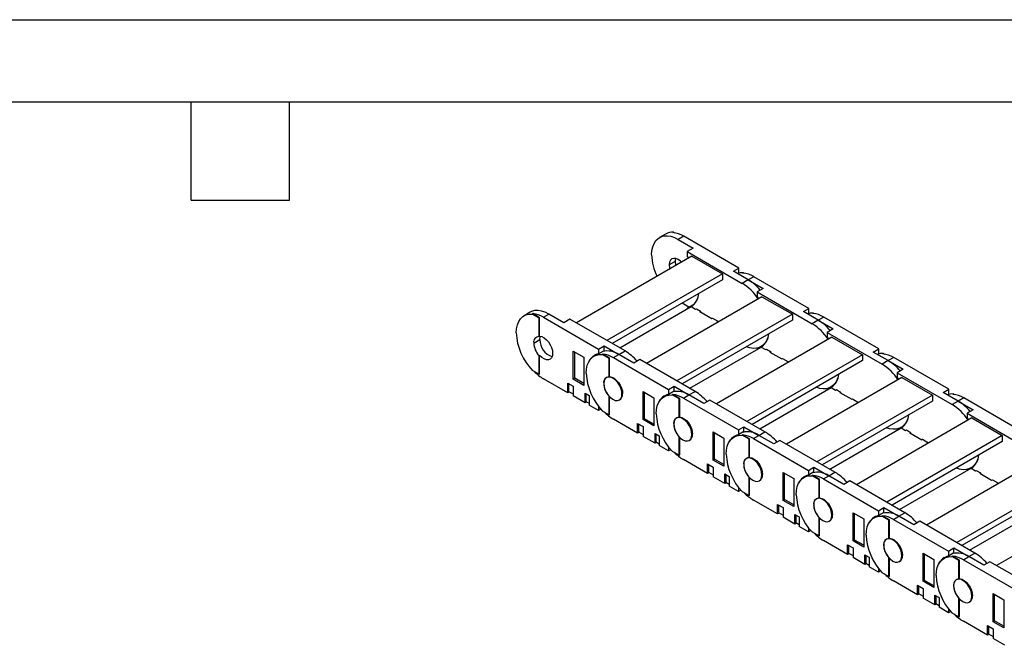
# Model space of a CAD drawing. Header units: inches. Extents: x 0 to 66, y 0 to 51.
# Tile 4 of 10: x 29 to 47, y 39.6 to 51. Entities that reach past the tile are written whole.
import ezdxf

# ---------------------------------------------------------------- set-up
doc = ezdxf.new("R2010")
doc.units = ezdxf.units.IN
doc.header["$LTSCALE"] = 6
doc.header["$MEASUREMENT"] = 0
doc.layers.add('TEXT', color=140, linetype='Continuous', lineweight=25)

msp = doc.modelspace()

# ---------------------------------------------------------------- linework, layer by layer
at = {"color": 7, "linetype": 'Continuous'}
msp.add_line((0.001, 51.001), (66.001, 51.001), dxfattribs=at)
for p, q in [((40.782, 47.081), (40.671, 47.017)), ((40.918, 47.106), (40.93, 47.113)), ((40.93, 47.113), (40.946, 47.104)), ((41.116, 47.041), (41.016, 46.983)), ((42.124, 46.459), (41.116, 47.041)), ((41.016, 46.983), (41.288, 46.825)), ((41.266, 46.674), (39.153, 45.455)), ((41.288, 46.825), (41.177, 46.761)), ((41.177, 46.761), (41.177, 46.672)), ((41.177, 46.761), (42.185, 46.179)), ((41.177, 46.672), (41.202, 46.637)), ((41.266, 46.674), (41.823, 46.353)), ((40.96, 46.581), (40.848, 46.517)), ((41.823, 46.353), (39.71, 45.133)), ((41.823, 46.353), (41.823, 46.244)), ((42.023, 46.401), (42.124, 46.459)), ((42.296, 46.244), (42.023, 46.401)), ((42.124, 46.37), (42.1, 46.357)), ((42.124, 46.37), (42.124, 46.459)), ((42.199, 46.367), (42.21, 46.374)), ((42.21, 46.374), (42.226, 46.364)), ((41.823, 46.244), (39.805, 45.078)), ((42.296, 46.244), (42.185, 46.179)), ((42.396, 46.301), (42.296, 46.244)), ((42.296, 46.244), (42.569, 46.086)), ((43.404, 45.72), (42.396, 46.301)), ((42.569, 46.086), (42.458, 46.022)), ((42.458, 46.022), (42.458, 45.933)), ((42.458, 46.022), (43.465, 45.44)), ((42.547, 45.935), (40.434, 44.715)), ((41.211, 45.745), (41.085, 45.818)), ((41.288, 45.789), (41.177, 45.725)), ((41.304, 45.792), (41.288, 45.789)), ((42.458, 45.933), (42.483, 45.898)), ((42.547, 45.935), (43.103, 45.614)), ((38.305, 45.651), (38.193, 45.587)), ((38.341, 45.618), (38.352, 45.625)), ((38.468, 45.545), (38.341, 45.618)), ((38.479, 45.551), (38.352, 45.625)), ((38.549, 45.559), (38.649, 45.617)), ((38.922, 45.459), (38.649, 45.617)), ((39.944, 44.998), (41.252, 45.753)), ((43.103, 45.614), (40.99, 44.394)), ((41.177, 45.725), (41.177, 45.71)), ((41.252, 45.753), (41.333, 45.707)), ((41.333, 45.707), (41.347, 45.715)), ((41.347, 45.715), (41.425, 45.67)), ((41.347, 45.715), (41.347, 45.715)), ((41.425, 45.67), (41.411, 45.662)), ((41.411, 45.662), (41.628, 45.536)), ((41.425, 45.67), (41.425, 45.654)), ((43.103, 45.614), (43.103, 45.504)), ((43.304, 45.662), (43.404, 45.72)), ((43.577, 45.504), (43.304, 45.662)), ((43.404, 45.631), (43.381, 45.617)), ((43.404, 45.631), (43.404, 45.72)), ((43.48, 45.628), (43.491, 45.634)), ((43.491, 45.634), (43.507, 45.625)), ((38.479, 45.551), (38.468, 45.545)), ((38.468, 45.206), (38.468, 45.545)), ((38.479, 45.212), (38.479, 45.551)), ((38.549, 45.559), (39.557, 44.977)), ((39.033, 45.524), (38.922, 45.459)), ((40.041, 44.942), (39.033, 45.524)), ((43.103, 45.504), (41.085, 44.339)), ((41.628, 45.536), (41.642, 45.544)), ((41.642, 45.544), (41.742, 45.487)), ((41.642, 45.544), (41.642, 45.544)), ((41.742, 45.487), (41.728, 45.479)), ((41.728, 45.479), (41.742, 45.471)), ((41.742, 45.487), (41.742, 45.471)), ((43.577, 45.504), (43.465, 45.44)), ((43.677, 45.562), (43.577, 45.504)), ((43.577, 45.504), (43.85, 45.347)), ((44.685, 44.98), (43.677, 45.562)), ((43.85, 45.347), (43.738, 45.283)), ((43.738, 45.283), (43.738, 45.194)), ((43.738, 45.283), (44.746, 44.701)), ((38.371, 45.087), (38.482, 45.151)), ((38.468, 45.206), (38.479, 45.212)), ((43.827, 45.196), (41.714, 43.976)), ((42.529, 45.02), (42.581, 45.05)), ((43.738, 45.194), (43.763, 45.159)), ((43.827, 45.196), (44.384, 44.874)), ((39.092, 44.426), (39.092, 44.94)), ((39.092, 44.94), (39.287, 44.828)), ((39.12, 44.442), (39.12, 44.924)), ((39.537, 44.884), (39.474, 44.847)), ((39.557, 44.977), (39.657, 45.035)), ((39.557, 44.977), (39.557, 44.888)), ((39.657, 44.946), (39.557, 44.888)), ((39.621, 44.879), (39.632, 44.885)), ((39.749, 44.805), (39.621, 44.879)), ((39.76, 44.812), (39.632, 44.885)), ((39.657, 44.946), (39.657, 45.035)), ((39.657, 45.035), (39.93, 44.878)), ((39.83, 44.82), (39.93, 44.878)), ((39.93, 44.878), (40.041, 44.942)), ((40.203, 44.72), (39.93, 44.878)), ((41.224, 44.259), (42.533, 45.014)), ((44.384, 44.874), (42.271, 43.655)), ((42.482, 44.999), (42.458, 44.985)), ((42.458, 44.985), (42.458, 44.971)), ((42.533, 45.014), (42.613, 44.967)), ((42.613, 44.967), (42.627, 44.975)), ((42.627, 44.975), (42.705, 44.93)), ((42.627, 44.975), (42.627, 44.975)), ((42.705, 44.93), (42.691, 44.922)), ((42.691, 44.922), (42.909, 44.797)), ((42.705, 44.93), (42.705, 44.914)), ((44.384, 44.874), (44.384, 44.765)), ((44.584, 44.923), (44.685, 44.98)), ((44.857, 44.765), (44.584, 44.923)), ((44.685, 44.892), (44.661, 44.878)), ((44.685, 44.892), (44.685, 44.98)), ((44.76, 44.889), (44.771, 44.895)), ((44.771, 44.895), (44.787, 44.886)), ((38.479, 44.861), (38.468, 44.854)), ((38.468, 44.516), (38.468, 44.854)), ((38.479, 44.522), (38.479, 44.861)), ((39.287, 44.828), (39.287, 44.313)), ((39.76, 44.812), (39.749, 44.805)), ((39.749, 44.467), (39.749, 44.805)), ((39.76, 44.473), (39.76, 44.812)), ((39.83, 44.82), (40.837, 44.238)), ((40.314, 44.784), (40.203, 44.72)), ((41.322, 44.203), (40.314, 44.784)), ((44.384, 44.765), (42.366, 43.6)), ((42.909, 44.797), (42.923, 44.805)), ((42.922, 44.805), (43.023, 44.747)), ((42.922, 44.805), (42.922, 44.805)), ((43.023, 44.747), (43.009, 44.739)), ((43.009, 44.739), (43.023, 44.731)), ((43.023, 44.747), (43.023, 44.731)), ((44.857, 44.765), (44.746, 44.701)), ((44.957, 44.823), (44.857, 44.765)), ((44.857, 44.765), (45.13, 44.608)), ((45.965, 44.241), (44.957, 44.823)), ((38.341, 44.59), (38.468, 44.516)), ((38.468, 44.516), (38.479, 44.522)), ((45.13, 44.608), (45.019, 44.543)), ((45.019, 44.543), (45.019, 44.455)), ((45.019, 44.543), (46.027, 43.962)), ((38.992, 44.178), (38.549, 44.434)), ((38.992, 44.355), (39.092, 44.297)), ((38.992, 44.178), (38.992, 44.355)), ((39.008, 44.345), (39.008, 44.204)), ((39.12, 44.442), (39.092, 44.426)), ((39.287, 44.313), (39.092, 44.426)), ((39.287, 44.346), (39.12, 44.442)), ((39.651, 44.347), (39.651, 44.347)), ((39.707, 44.459), (39.7, 44.455)), ((39.749, 44.467), (39.76, 44.473)), ((45.108, 44.456), (42.995, 43.237)), ((45.019, 44.455), (45.044, 44.42)), ((45.108, 44.456), (45.665, 44.135)), ((39.022, 44.196), (38.992, 44.178)), ((39.008, 44.204), (39.092, 44.156)), ((39.092, 44.297), (39.092, 44.12)), ((39.309, 44.172), (39.387, 44.127)), ((39.309, 43.995), (39.309, 44.172)), ((39.326, 44.162), (39.326, 44.021)), ((39.997, 44.161), (39.985, 44.154)), ((40.372, 43.687), (40.372, 44.201)), ((40.372, 44.201), (40.567, 44.088)), ((40.4, 43.703), (40.4, 44.185)), ((40.818, 44.145), (40.755, 44.108)), ((40.837, 44.238), (40.938, 44.296)), ((40.837, 44.238), (40.837, 44.149)), ((40.938, 44.207), (40.837, 44.149)), ((40.902, 44.14), (40.913, 44.146)), ((41.041, 44.072), (40.913, 44.146)), ((40.938, 44.207), (40.938, 44.296)), ((40.938, 44.296), (41.21, 44.138)), ((41.21, 44.138), (41.322, 44.203)), ((42.505, 43.52), (43.813, 44.275)), ((43.762, 44.26), (43.738, 44.246)), ((43.738, 44.246), (43.738, 44.231)), ((43.81, 44.281), (43.862, 44.311)), ((43.813, 44.275), (43.894, 44.228)), ((43.894, 44.228), (43.908, 44.236)), ((43.908, 44.236), (43.986, 44.191)), ((43.908, 44.236), (43.908, 44.236)), ((43.986, 44.191), (43.972, 44.183)), ((43.972, 44.183), (44.189, 44.058)), ((43.986, 44.191), (43.986, 44.175)), ((45.865, 44.183), (45.965, 44.241)), ((46.138, 44.026), (45.865, 44.183)), ((45.965, 44.152), (45.942, 44.139)), ((45.965, 44.152), (45.965, 44.241)), ((46.041, 44.149), (46.052, 44.156)), ((46.052, 44.156), (46.068, 44.146)), ((39.309, 43.995), (39.092, 44.12)), ((39.34, 44.013), (39.309, 43.995)), ((39.326, 44.021), (39.387, 43.986)), ((39.387, 44.127), (39.387, 43.95)), ((39.749, 43.777), (39.749, 44.115)), ((39.749, 44.115), (39.749, 44.115)), ((39.76, 43.783), (39.76, 44.104)), ((39.937, 44.046), (39.955, 44.057)), ((40.567, 44.088), (40.567, 43.574)), ((41.029, 44.066), (40.902, 44.14)), ((41.041, 44.072), (41.029, 44.066)), ((41.029, 43.727), (41.029, 44.066)), ((41.041, 43.734), (41.041, 44.072)), ((41.11, 44.08), (41.21, 44.138)), ((41.11, 44.08), (42.118, 43.499)), ((41.483, 43.981), (41.21, 44.138)), ((41.595, 44.045), (41.483, 43.981)), ((42.602, 43.463), (41.595, 44.045)), ((45.665, 44.135), (43.552, 42.915)), ((45.665, 44.026), (43.646, 42.861)), ((44.189, 44.058), (44.203, 44.066)), ((44.203, 44.066), (44.303, 44.008)), ((44.203, 44.066), (44.203, 44.066)), ((44.303, 44.008), (44.289, 44)), ((44.289, 44), (44.303, 43.992)), ((44.303, 44.008), (44.303, 43.992)), ((45.665, 44.135), (45.665, 44.026)), ((46.138, 44.026), (46.027, 43.962)), ((46.238, 44.084), (46.138, 44.026)), ((46.138, 44.026), (46.411, 43.868)), ((47.246, 43.502), (46.238, 44.084)), ((39.557, 43.852), (39.387, 43.95)), ((39.557, 43.927), (39.557, 43.852)), ((39.598, 43.876), (39.557, 43.852)), ((39.621, 43.85), (39.749, 43.777)), ((39.749, 43.777), (39.76, 43.783)), ((46.411, 43.868), (46.299, 43.804)), ((46.299, 43.804), (46.299, 43.715)), ((46.299, 43.804), (47.307, 43.222)), ((40.272, 43.439), (39.83, 43.695)), ((40.272, 43.616), (40.372, 43.558)), ((40.272, 43.439), (40.272, 43.616)), ((40.289, 43.606), (40.289, 43.465)), ((40.4, 43.703), (40.372, 43.687)), ((40.567, 43.574), (40.372, 43.687)), ((40.567, 43.606), (40.4, 43.703)), ((40.932, 43.608), (40.932, 43.608)), ((40.988, 43.72), (40.981, 43.716)), ((41.029, 43.727), (41.041, 43.734)), ((46.388, 43.717), (44.275, 42.497)), ((46.299, 43.715), (46.324, 43.68)), ((46.388, 43.717), (46.945, 43.396)), ((40.303, 43.457), (40.272, 43.439)), ((40.289, 43.465), (40.372, 43.417)), ((40.372, 43.558), (40.372, 43.381)), ((40.59, 43.433), (40.668, 43.388)), ((40.59, 43.256), (40.59, 43.433)), ((40.606, 43.423), (40.606, 43.282)), ((41.277, 43.422), (41.266, 43.415)), ((41.653, 42.947), (41.653, 43.462)), ((41.653, 43.462), (41.848, 43.349)), ((41.681, 42.963), (41.681, 43.446)), ((42.118, 43.499), (42.218, 43.557)), ((42.118, 43.499), (42.118, 43.41)), ((42.218, 43.468), (42.118, 43.41)), ((42.218, 43.468), (42.218, 43.557)), ((42.218, 43.557), (42.491, 43.399)), ((42.491, 43.399), (42.602, 43.463)), ((43.786, 42.78), (45.094, 43.536)), ((45.043, 43.521), (45.019, 43.507)), ((45.019, 43.507), (45.019, 43.492)), ((45.09, 43.542), (45.143, 43.572)), ((45.094, 43.536), (45.175, 43.489)), ((45.175, 43.489), (45.189, 43.497)), ((45.189, 43.497), (45.267, 43.452)), ((45.189, 43.497), (45.189, 43.497)), ((45.266, 43.452), (45.253, 43.444)), ((45.253, 43.444), (45.47, 43.319)), ((45.267, 43.452), (45.267, 43.436)), ((40.59, 43.256), (40.372, 43.381)), ((40.62, 43.274), (40.59, 43.256)), ((40.606, 43.282), (40.668, 43.246)), ((40.668, 43.388), (40.668, 43.211)), ((41.029, 43.037), (41.029, 43.376)), ((41.03, 43.376), (41.029, 43.376)), ((41.041, 43.044), (41.041, 43.365)), ((41.217, 43.307), (41.235, 43.317)), ((41.848, 43.349), (41.848, 42.835)), ((42.099, 43.405), (42.035, 43.369)), ((42.182, 43.4), (42.193, 43.407)), ((42.31, 43.327), (42.182, 43.4)), ((42.321, 43.333), (42.193, 43.407)), ((42.321, 43.333), (42.31, 43.327)), ((42.31, 42.988), (42.31, 43.327)), ((42.321, 42.995), (42.321, 43.333)), ((42.391, 43.341), (42.491, 43.399)), ((42.391, 43.341), (43.399, 42.759)), ((42.764, 43.242), (42.491, 43.399)), ((42.875, 43.306), (42.764, 43.242)), ((43.883, 42.724), (42.875, 43.306)), ((46.945, 43.396), (44.832, 42.176)), ((46.945, 43.286), (44.927, 42.121)), ((45.47, 43.319), (45.484, 43.327)), ((45.484, 43.327), (45.584, 43.269)), ((45.484, 43.327), (45.484, 43.327)), ((45.584, 43.269), (45.57, 43.261)), ((45.57, 43.261), (45.584, 43.253)), ((45.584, 43.269), (45.584, 43.253)), ((46.945, 43.396), (46.945, 43.286)), ((40.837, 43.113), (40.668, 43.211)), ((40.837, 43.188), (40.837, 43.113)), ((40.879, 43.137), (40.837, 43.113)), ((40.902, 43.111), (41.029, 43.037)), ((41.029, 43.037), (41.041, 43.044)), ((41.553, 42.7), (41.11, 42.955)), ((41.681, 42.963), (41.653, 42.947)), ((41.848, 42.835), (41.653, 42.947)), ((41.848, 42.867), (41.681, 42.963)), ((42.268, 42.981), (42.262, 42.977)), ((42.31, 42.988), (42.321, 42.995)), ((47.669, 42.978), (45.556, 41.758)), ((41.553, 42.877), (41.653, 42.819)), ((41.553, 42.7), (41.553, 42.877)), ((41.583, 42.717), (41.553, 42.7)), ((41.57, 42.867), (41.57, 42.726)), ((41.57, 42.726), (41.653, 42.677)), ((41.653, 42.819), (41.653, 42.642)), ((42.212, 42.869), (42.213, 42.869)), ((42.934, 42.208), (42.934, 42.722)), ((42.934, 42.722), (43.128, 42.61)), ((42.961, 42.224), (42.961, 42.706)), ((43.399, 42.759), (43.499, 42.817)), ((43.399, 42.759), (43.399, 42.671)), ((43.499, 42.729), (43.399, 42.671)), ((43.499, 42.729), (43.499, 42.817)), ((43.499, 42.817), (43.772, 42.66)), ((43.772, 42.66), (43.883, 42.724)), ((45.066, 42.041), (46.374, 42.796)), ((46.323, 42.782), (46.299, 42.768)), ((46.299, 42.768), (46.299, 42.753)), ((46.371, 42.802), (46.423, 42.832)), ((46.374, 42.796), (46.455, 42.75)), ((46.455, 42.75), (46.469, 42.758)), ((46.469, 42.758), (46.547, 42.713)), ((46.469, 42.758), (46.469, 42.758)), ((46.547, 42.713), (46.533, 42.705)), ((46.533, 42.705), (46.75, 42.579)), ((46.547, 42.713), (46.547, 42.697)), ((41.87, 42.517), (41.653, 42.642)), ((41.87, 42.693), (41.948, 42.648)), ((41.87, 42.517), (41.87, 42.693)), ((41.901, 42.534), (41.87, 42.517)), ((41.887, 42.684), (41.887, 42.542)), ((41.887, 42.542), (41.948, 42.507)), ((41.948, 42.648), (41.948, 42.472)), ((42.31, 42.298), (42.31, 42.637)), ((42.31, 42.637), (42.31, 42.637)), ((42.321, 42.304), (42.321, 42.625)), ((42.498, 42.568), (42.516, 42.578)), ((42.558, 42.682), (42.547, 42.676)), ((43.128, 42.61), (43.128, 42.096)), ((43.379, 42.666), (43.316, 42.63)), ((43.463, 42.661), (43.474, 42.668)), ((43.591, 42.587), (43.463, 42.661)), ((43.602, 42.594), (43.474, 42.668)), ((43.602, 42.594), (43.591, 42.587)), ((43.591, 42.249), (43.591, 42.587)), ((43.602, 42.255), (43.602, 42.594)), ((43.671, 42.602), (43.772, 42.66)), ((43.671, 42.602), (44.679, 42.02)), ((44.044, 42.502), (43.772, 42.66)), ((44.156, 42.567), (44.044, 42.502)), ((45.164, 41.985), (44.156, 42.567)), ((48.226, 42.657), (46.113, 41.437)), ((48.226, 42.547), (46.207, 41.382)), ((46.75, 42.579), (46.764, 42.587)), ((46.764, 42.587), (46.864, 42.529)), ((46.764, 42.587), (46.764, 42.587)), ((46.864, 42.529), (46.851, 42.521)), ((46.851, 42.521), (46.864, 42.513)), ((46.864, 42.529), (46.864, 42.514)), ((42.118, 42.374), (41.948, 42.472)), ((42.118, 42.449), (42.118, 42.374)), ((42.159, 42.397), (42.118, 42.374)), ((42.182, 42.372), (42.31, 42.298)), ((42.31, 42.298), (42.321, 42.304)), ((42.833, 41.961), (42.391, 42.216)), ((42.961, 42.224), (42.934, 42.208)), ((43.128, 42.096), (42.934, 42.208)), ((43.128, 42.128), (42.961, 42.224)), ((43.549, 42.241), (43.542, 42.238)), ((43.591, 42.249), (43.602, 42.255)), ((48.95, 42.239), (46.837, 41.019)), ((42.833, 42.137), (42.934, 42.079)), ((42.833, 41.961), (42.833, 42.137)), ((42.85, 42.128), (42.85, 41.986)), ((42.85, 41.986), (42.934, 41.938)), ((42.934, 42.079), (42.934, 41.903)), ((43.493, 42.13), (43.493, 42.13)), ((44.214, 41.469), (44.214, 41.983)), ((44.214, 41.983), (44.409, 41.871)), ((44.679, 42.02), (44.779, 42.078)), ((44.679, 42.02), (44.679, 41.931)), ((44.779, 41.989), (44.679, 41.931)), ((44.779, 41.989), (44.779, 42.078)), ((44.779, 42.078), (45.052, 41.921)), ((45.052, 41.921), (45.164, 41.985)), ((46.347, 41.302), (47.655, 42.057)), ((42.864, 41.978), (42.833, 41.961)), ((43.151, 41.777), (42.934, 41.903)), ((43.151, 41.954), (43.229, 41.909)), ((43.151, 41.777), (43.151, 41.954)), ((43.168, 41.944), (43.168, 41.803)), ((43.168, 41.803), (43.229, 41.768)), ((43.229, 41.909), (43.229, 41.732)), ((43.591, 41.898), (43.591, 41.897)), ((43.591, 41.559), (43.591, 41.897)), ((43.602, 41.565), (43.602, 41.886)), ((43.778, 41.828), (43.796, 41.839)), ((43.839, 41.943), (43.827, 41.937)), ((44.242, 41.485), (44.242, 41.967)), ((44.409, 41.871), (44.409, 41.356)), ((44.66, 41.927), (44.596, 41.89)), ((44.743, 41.922), (44.755, 41.928)), ((44.871, 41.848), (44.743, 41.922)), ((44.882, 41.855), (44.755, 41.928)), ((44.882, 41.855), (44.871, 41.848)), ((44.871, 41.51), (44.871, 41.848)), ((44.882, 41.516), (44.882, 41.855)), ((44.952, 41.863), (45.052, 41.921)), ((44.952, 41.863), (45.96, 41.281)), ((45.325, 41.763), (45.052, 41.921)), ((45.436, 41.827), (45.325, 41.763)), ((46.444, 41.246), (45.436, 41.827)), ((43.181, 41.795), (43.151, 41.777)), ((43.399, 41.634), (43.229, 41.732)), ((43.399, 41.709), (43.399, 41.634)), ((43.44, 41.658), (43.399, 41.634)), ((43.463, 41.633), (43.591, 41.559)), ((43.591, 41.559), (43.602, 41.565)), ((44.114, 41.221), (43.671, 41.477)), ((44.242, 41.485), (44.214, 41.469)), ((44.409, 41.356), (44.214, 41.469)), ((44.409, 41.388), (44.242, 41.485)), ((44.83, 41.502), (44.823, 41.498)), ((44.871, 41.51), (44.882, 41.516)), ((44.114, 41.398), (44.214, 41.34)), ((44.114, 41.221), (44.114, 41.398)), ((44.131, 41.388), (44.131, 41.247)), ((44.214, 41.34), (44.214, 41.163)), ((44.773, 41.39), (44.774, 41.39)), ((45.96, 41.281), (46.06, 41.339)), ((45.96, 41.281), (45.96, 41.192)), ((46.06, 41.25), (46.06, 41.339)), ((46.06, 41.339), (46.333, 41.181)), ((44.145, 41.239), (44.114, 41.221)), ((44.131, 41.247), (44.214, 41.199)), ((44.431, 41.038), (44.214, 41.163)), ((44.431, 41.215), (44.509, 41.17)), ((44.431, 41.038), (44.431, 41.215)), ((44.448, 41.205), (44.448, 41.064)), ((44.509, 41.17), (44.509, 40.993)), ((44.871, 40.819), (44.871, 41.158)), ((44.871, 41.158), (44.871, 41.158)), ((44.882, 40.826), (44.882, 41.147)), ((45.059, 41.089), (45.077, 41.099)), ((45.119, 41.204), (45.108, 41.197)), ((45.495, 40.73), (45.495, 41.244)), ((45.495, 41.244), (45.69, 41.131)), ((45.523, 40.746), (45.523, 41.228)), ((45.69, 41.131), (45.69, 40.617)), ((45.94, 41.188), (45.877, 41.151)), ((46.06, 41.25), (45.96, 41.192)), ((46.024, 41.183), (46.035, 41.189)), ((46.152, 41.109), (46.024, 41.183)), ((46.163, 41.115), (46.035, 41.189)), ((46.163, 41.115), (46.152, 41.109)), ((46.152, 40.77), (46.152, 41.109)), ((46.163, 40.777), (46.163, 41.115)), ((46.233, 41.123), (46.333, 41.181)), ((46.233, 41.123), (47.24, 40.542)), ((46.333, 41.181), (46.444, 41.246)), ((46.606, 41.024), (46.333, 41.181)), ((46.717, 41.088), (46.606, 41.024)), ((47.725, 40.506), (46.717, 41.088)), ((44.462, 41.056), (44.431, 41.038)), ((44.448, 41.064), (44.509, 41.028)), ((44.679, 40.895), (44.509, 40.993)), ((44.679, 40.97), (44.679, 40.895)), ((44.721, 40.919), (44.679, 40.895)), ((44.743, 40.893), (44.871, 40.819)), ((44.871, 40.819), (44.882, 40.826)), ((45.395, 40.482), (44.952, 40.738)), ((45.523, 40.746), (45.495, 40.73)), ((45.69, 40.617), (45.495, 40.73)), ((45.69, 40.649), (45.523, 40.746)), ((46.11, 40.763), (46.103, 40.759)), ((46.152, 40.77), (46.163, 40.777)), ((45.395, 40.659), (45.495, 40.601)), ((45.395, 40.482), (45.395, 40.659)), ((45.411, 40.649), (45.411, 40.508)), ((45.495, 40.601), (45.495, 40.424)), ((46.054, 40.651), (46.054, 40.651)), ((45.425, 40.5), (45.395, 40.482)), ((45.411, 40.508), (45.495, 40.46)), ((45.712, 40.299), (45.495, 40.424)), ((45.712, 40.476), (45.79, 40.431)), ((45.712, 40.299), (45.712, 40.476)), ((45.729, 40.466), (45.729, 40.324)), ((45.79, 40.431), (45.79, 40.254)), ((46.152, 40.08), (46.152, 40.419)), ((46.152, 40.419), (46.152, 40.419)), ((46.163, 40.087), (46.163, 40.407)), ((46.339, 40.35), (46.357, 40.36)), ((46.4, 40.465), (46.388, 40.458)), ((46.775, 39.99), (46.775, 40.505)), ((46.775, 40.505), (46.97, 40.392)), ((46.803, 40.006), (46.803, 40.489)), ((46.97, 40.392), (46.97, 39.878)), ((45.743, 40.316), (45.712, 40.299)), ((45.729, 40.324), (45.79, 40.289)), ((45.96, 40.156), (45.79, 40.254)), ((45.96, 40.231), (45.96, 40.156)), ((46.001, 40.18), (45.96, 40.156)), ((46.024, 40.154), (46.152, 40.08)), ((46.152, 40.08), (46.163, 40.087)), ((46.675, 39.743), (46.233, 39.998)), ((46.803, 40.006), (46.775, 39.99)), ((46.97, 39.91), (46.803, 40.006)), ((46.675, 39.92), (46.775, 39.862)), ((46.675, 39.743), (46.675, 39.92)), ((46.692, 39.91), (46.692, 39.768)), ((46.97, 39.878), (46.775, 39.99)), ((46.775, 39.862), (46.775, 39.685)), ((46.706, 39.76), (46.675, 39.743)), ((46.692, 39.768), (46.775, 39.72)), ((46.993, 39.56), (46.775, 39.685))]:
    msp.add_line(p, q)
at = {"flags": 128}
for points in [[(40.528, 46.702), (40.533, 46.779), (40.548, 46.849), (40.572, 46.91), (40.606, 46.961), (40.647, 47.001), (40.696, 47.03), (40.752, 47.046), (40.813, 47.049), (40.878, 47.039), (40.946, 47.017), (41.016, 46.983)], [(41.077, 46.565), (41.059, 46.582), (41.016, 46.614), (40.972, 46.632), (40.932, 46.636), (40.897, 46.625), (40.871, 46.601), (40.854, 46.564), (40.848, 46.517)], [(40.848, 46.517), (40.854, 46.464), (40.86, 46.44)], [(42.21, 46.374), (42.148, 46.371), (42.111, 46.363)], [(38.051, 45.271), (38.056, 45.349), (38.071, 45.42), (38.096, 45.481), (38.13, 45.533), (38.172, 45.573), (38.222, 45.601), (38.279, 45.616), (38.341, 45.618)], [(38.649, 45.617), (38.58, 45.651), (38.512, 45.673), (38.447, 45.683), (38.386, 45.68), (38.33, 45.664), (38.305, 45.651)], [(41.235, 45.743), (41.225, 45.739), (41.177, 45.725)], [(43.491, 45.634), (43.429, 45.632), (43.391, 45.624)], [(42.666, 45.252), (42.652, 45.188), (42.628, 45.127), (42.595, 45.076), (42.553, 45.036), (42.504, 45.007), (42.448, 44.991), (42.387, 44.988), (42.322, 44.998), (42.26, 45.017)], [(38.479, 45.212), (38.519, 45.204), (38.561, 45.182), (38.602, 45.149), (38.639, 45.107), (38.671, 45.057), (38.696, 45.004), (38.711, 44.951), (38.716, 44.9)], [(38.482, 45.151), (38.488, 45.198), (38.492, 45.211)], [(38.716, 44.9), (38.711, 44.855), (38.696, 44.819), (38.671, 44.794), (38.639, 44.782), (38.602, 44.783), (38.561, 44.797), (38.519, 44.824), (38.479, 44.861)], [(39.331, 44.532), (39.336, 44.61), (39.351, 44.68), (39.376, 44.742), (39.41, 44.793), (39.453, 44.833), (39.503, 44.861), (39.559, 44.877), (39.621, 44.879)], [(42.515, 45.004), (42.506, 45), (42.458, 44.985)], [(44.771, 44.895), (44.709, 44.893), (44.672, 44.884)], [(43.947, 44.513), (43.933, 44.449), (43.908, 44.388), (43.875, 44.337), (43.834, 44.297), (43.784, 44.268), (43.729, 44.252), (43.668, 44.249), (43.603, 44.258), (43.541, 44.278)], [(39.985, 44.154), (39.98, 44.208), (39.963, 44.264), (39.937, 44.319), (39.902, 44.37), (39.862, 44.412), (39.818, 44.444), (39.775, 44.462), (39.735, 44.466), (39.7, 44.455), (39.674, 44.431), (39.657, 44.394), (39.651, 44.347)], [(39.651, 44.347), (39.657, 44.294), (39.674, 44.238), (39.7, 44.183), (39.735, 44.132), (39.775, 44.089), (39.818, 44.058), (39.862, 44.039), (39.902, 44.035), (39.937, 44.046), (39.963, 44.071), (39.98, 44.108), (39.985, 44.154)], [(39.76, 44.473), (39.8, 44.464), (39.841, 44.443), (39.882, 44.41), (39.92, 44.368), (39.952, 44.318), (39.976, 44.265), (39.992, 44.211), (39.997, 44.161)], [(43.796, 44.265), (43.786, 44.261), (43.738, 44.246)], [(46.052, 44.156), (45.99, 44.154), (45.952, 44.145)], [(40.612, 43.793), (40.617, 43.871), (40.632, 43.941), (40.657, 44.003), (40.691, 44.054), (40.733, 44.094), (40.783, 44.122), (40.84, 44.137), (40.902, 44.14)], [(41.266, 43.415), (41.26, 43.468), (41.244, 43.524), (41.217, 43.58), (41.183, 43.63), (41.142, 43.673), (41.099, 43.704), (41.056, 43.723), (41.016, 43.727), (40.981, 43.716), (40.954, 43.691), (40.938, 43.655), (40.932, 43.608)], [(40.932, 43.608), (40.938, 43.555), (40.954, 43.499), (40.981, 43.443), (41.016, 43.393), (41.056, 43.35), (41.099, 43.319), (41.142, 43.3), (41.183, 43.296), (41.217, 43.307), (41.244, 43.332), (41.26, 43.368), (41.266, 43.415)], [(41.041, 43.734), (41.08, 43.725), (41.122, 43.704), (41.163, 43.671), (41.201, 43.628), (41.233, 43.579), (41.257, 43.526), (41.272, 43.472), (41.277, 43.421)], [(45.227, 43.773), (45.213, 43.71), (45.189, 43.649), (45.156, 43.597), (45.114, 43.557), (45.065, 43.529), (45.009, 43.513), (44.948, 43.51), (44.883, 43.519), (44.821, 43.539)], [(45.076, 43.525), (45.067, 43.521), (45.019, 43.507)], [(41.892, 43.053), (41.897, 43.131), (41.913, 43.202), (41.937, 43.263), (41.971, 43.315), (42.014, 43.355), (42.064, 43.383), (42.12, 43.398), (42.182, 43.4)], [(42.547, 42.676), (42.541, 42.729), (42.524, 42.785), (42.498, 42.84), (42.463, 42.891), (42.423, 42.934), (42.38, 42.965), (42.336, 42.983), (42.296, 42.987), (42.262, 42.977), (42.235, 42.952), (42.218, 42.915), (42.213, 42.869)], [(42.321, 42.995), (42.361, 42.986), (42.403, 42.965), (42.444, 42.932), (42.481, 42.889), (42.513, 42.84), (42.538, 42.786), (42.553, 42.733), (42.558, 42.682)], [(46.508, 43.034), (46.494, 42.971), (46.47, 42.909), (46.436, 42.858), (46.395, 42.818), (46.346, 42.79), (46.29, 42.774), (46.229, 42.77), (46.164, 42.78), (46.102, 42.8)], [(42.213, 42.869), (42.218, 42.815), (42.235, 42.759), (42.262, 42.704), (42.296, 42.653), (42.336, 42.611), (42.38, 42.579), (42.423, 42.561), (42.463, 42.557), (42.498, 42.568), (42.524, 42.592), (42.541, 42.629), (42.547, 42.676)], [(46.357, 42.786), (46.348, 42.782), (46.299, 42.768)], [(43.173, 42.314), (43.178, 42.392), (43.193, 42.463), (43.218, 42.524), (43.252, 42.576), (43.294, 42.616), (43.344, 42.644), (43.401, 42.659), (43.463, 42.661)], [(43.827, 41.937), (43.822, 41.99), (43.805, 42.046), (43.778, 42.101), (43.744, 42.152), (43.703, 42.194), (43.66, 42.226), (43.617, 42.244), (43.577, 42.248), (43.542, 42.238), (43.516, 42.213), (43.499, 42.176), (43.493, 42.129)], [(43.602, 42.255), (43.642, 42.247), (43.683, 42.225), (43.724, 42.192), (43.762, 42.15), (43.794, 42.1), (43.818, 42.047), (43.833, 41.994), (43.839, 41.943)], [(43.493, 42.129), (43.499, 42.076), (43.516, 42.02), (43.542, 41.965), (43.577, 41.914), (43.617, 41.872), (43.66, 41.84), (43.703, 41.822), (43.744, 41.818), (43.778, 41.828), (43.805, 41.853), (43.822, 41.89), (43.827, 41.937)], [(44.454, 41.575), (44.459, 41.653), (44.474, 41.723), (44.499, 41.785), (44.532, 41.836), (44.575, 41.876), (44.625, 41.904), (44.681, 41.92), (44.743, 41.922)], [(45.108, 41.197), (45.102, 41.25), (45.085, 41.307), (45.059, 41.362), (45.024, 41.413), (44.984, 41.455), (44.941, 41.487), (44.898, 41.505), (44.857, 41.509), (44.823, 41.498), (44.796, 41.474), (44.779, 41.437), (44.774, 41.39)], [(44.882, 41.516), (44.922, 41.507), (44.964, 41.486), (45.005, 41.453), (45.042, 41.41), (45.074, 41.361), (45.099, 41.308), (45.114, 41.254), (45.119, 41.204)], [(44.774, 41.39), (44.779, 41.337), (44.796, 41.281), (44.823, 41.225), (44.857, 41.175), (44.898, 41.132), (44.941, 41.101), (44.984, 41.082), (45.024, 41.078), (45.059, 41.089), (45.085, 41.114), (45.102, 41.151), (45.108, 41.197)], [(45.734, 40.836), (45.739, 40.914), (45.754, 40.984), (45.779, 41.046), (45.813, 41.097), (45.855, 41.137), (45.905, 41.165), (45.962, 41.18), (46.024, 41.183)], [(46.388, 40.458), (46.383, 40.511), (46.366, 40.567), (46.339, 40.623), (46.305, 40.673), (46.265, 40.716), (46.221, 40.747), (46.178, 40.766), (46.138, 40.77), (46.103, 40.759), (46.077, 40.734), (46.06, 40.697), (46.054, 40.651)], [(46.163, 40.777), (46.203, 40.768), (46.244, 40.747), (46.285, 40.714), (46.323, 40.671), (46.355, 40.622), (46.379, 40.569), (46.395, 40.515), (46.4, 40.464)], [(46.054, 40.651), (46.06, 40.598), (46.077, 40.541), (46.103, 40.486), (46.138, 40.436), (46.178, 40.393), (46.221, 40.362), (46.265, 40.343), (46.305, 40.339), (46.339, 40.35), (46.366, 40.374), (46.383, 40.411), (46.388, 40.458)]]:
    msp.add_lwpolyline(points, dxfattribs=at)
for centre, radius, start, end in [((40.907, 46.859), 0.254, 84.9224, 119.317), ((40.875, 46.646), 0.462, 58.5838, 84.5873), ((41.475, 46.727), 0.947, 181.5291, 206.4146), ((41.129, 46.584), 0.17, 163.1546, 180.989), ((41.248, 46.585), 0.288, 180.7254, 196.2792), ((42.155, 45.907), 0.462, 58.5838, 84.5873), ((41.68, 45.362), 0.961, 33.755, 58.2966), ((41.837, 45.483), 0.889, 40.1591, 58.902), ((41.08, 46.013), 0.312, 303.4786, 356.6728), ((38.308, 45.165), 0.462, 58.5838, 84.5873), ((43.436, 45.168), 0.462, 58.5838, 84.5873), ((42.96, 44.623), 0.961, 33.755, 58.2966), ((43.118, 44.743), 0.889, 40.1591, 58.902), ((39.121, 45.324), 1.072, 182.8188, 223.25), ((42.361, 45.274), 0.312, 303.4786, 356.6728), ((38.47, 45.105), 0.101, 91.1318, 190.2227), ((38.738, 45.105), 0.368, 182.8023, 222.859), ((38.811, 45.151), 0.329, 180.0906, 251.4993), ((39.607, 44.643), 0.251, 101.5189, 156.0313), ((39.589, 44.425), 0.462, 58.5838, 84.5873), ((39.72, 44.571), 0.371, 55.5461, 103.5145), ((39.582, 44.181), 0.889, 40.1591, 58.902), ((44.717, 44.428), 0.462, 58.5838, 84.5873), ((44.241, 43.883), 0.961, 33.755, 58.2966), ((44.398, 44.004), 0.889, 40.1591, 58.902), ((38.974, 45.149), 0.832, 224.3935, 239.3209), ((40.402, 44.585), 1.072, 182.8188, 223.25), ((43.641, 44.535), 0.312, 303.4786, 356.6728), ((39.751, 44.365), 0.101, 91.1318, 190.2227), ((40.018, 44.365), 0.368, 182.8023, 222.859), ((39.886, 44.146), 0.111, 299.2595, 7.5545), ((40.887, 43.903), 0.251, 101.5189, 156.0313), ((40.869, 43.686), 0.462, 58.5838, 84.5873), ((41, 43.832), 0.371, 55.5461, 103.5145), ((40.863, 43.442), 0.889, 40.1591, 58.902), ((45.997, 43.689), 0.462, 58.5838, 84.5873), ((45.522, 43.144), 0.961, 33.755, 58.2966), ((45.679, 43.265), 0.889, 40.1591, 58.902), ((40.254, 44.41), 0.832, 224.3935, 239.3209), ((41.682, 43.845), 1.072, 182.8188, 223.25), ((41.031, 43.626), 0.101, 91.1318, 190.2227), ((41.299, 43.626), 0.368, 182.8023, 222.859), ((44.922, 43.795), 0.312, 303.4786, 356.6728), ((41.167, 43.407), 0.111, 299.2595, 7.5545), ((42.281, 43.093), 0.371, 55.5461, 103.5145), ((42.143, 42.702), 0.889, 40.1591, 58.902), ((42.168, 43.164), 0.251, 101.5189, 156.0313), ((42.15, 42.947), 0.462, 58.5838, 84.5873), ((41.535, 43.671), 0.832, 224.3935, 239.3209), ((42.963, 43.106), 1.072, 182.8188, 223.25), ((42.312, 42.887), 0.101, 91.1318, 190.2227), ((46.203, 43.056), 0.312, 303.4786, 356.6728), ((42.58, 42.887), 0.368, 182.8023, 222.859), ((43.561, 42.354), 0.371, 55.5461, 103.5145), ((43.424, 41.963), 0.889, 40.1591, 58.902), ((42.448, 42.667), 0.111, 299.2595, 7.5545), ((43.449, 42.425), 0.251, 101.5189, 156.0313), ((43.43, 42.207), 0.462, 58.5838, 84.5873), ((42.815, 42.932), 0.832, 224.3935, 239.3209), ((44.244, 42.367), 1.072, 182.8188, 223.25), ((43.593, 42.148), 0.101, 91.1318, 190.2227), ((43.86, 42.148), 0.368, 182.8023, 222.859), ((44.842, 41.614), 0.371, 55.5461, 103.5145), ((44.704, 41.224), 0.889, 40.1591, 58.902), ((43.728, 41.928), 0.111, 299.2595, 7.5545), ((44.729, 41.685), 0.251, 101.5189, 156.0313), ((44.711, 41.468), 0.462, 58.5838, 84.5873), ((44.096, 42.192), 0.832, 224.3935, 239.3209), ((45.524, 41.628), 1.072, 182.8188, 223.25), ((44.873, 41.408), 0.101, 91.1318, 190.2227), ((45.141, 41.408), 0.368, 182.8023, 222.859), ((45.009, 41.189), 0.111, 299.2595, 7.5545), ((46.01, 40.946), 0.251, 101.5189, 156.0313), ((45.992, 40.729), 0.462, 58.5838, 84.5873), ((46.123, 40.875), 0.371, 55.5461, 103.5145), ((45.985, 40.484), 0.889, 40.1591, 58.902), ((45.376, 41.453), 0.832, 224.3935, 239.3209), ((46.805, 40.888), 1.072, 182.8188, 223.25), ((46.154, 40.669), 0.101, 91.1318, 190.2227), ((46.421, 40.669), 0.368, 182.8023, 222.859), ((46.289, 40.45), 0.111, 299.2595, 7.5545), ((46.657, 40.714), 0.832, 224.3935, 239.3209)]:
    msp.add_arc(centre, radius, start, end)
at = {"layer": 'TEXT'}
for p, q in [((1.5, 49.5), (64.5, 49.5)), ((32.1, 47.7), (32.1, 49.5)), ((33.9, 47.7), (33.9, 49.5)), ((32.1, 47.7), (33.9, 47.7))]:
    msp.add_line(p, q, dxfattribs=at)

doc.saveas('drawing.dxf')
